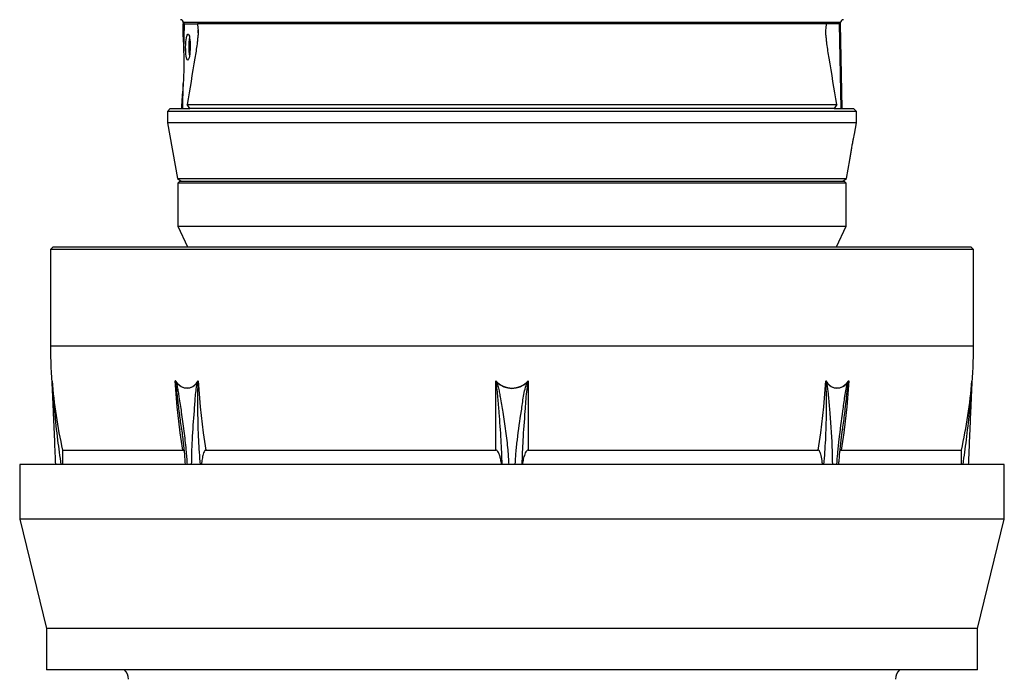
# Model space of a CAD drawing. Header units: millimetres. Extents: x 2367 to 3805, y 1036 to 5463.
# Tile 2 of 5: x 2367 to 3805, y 1647 to 2611. Entities that reach past the tile are written whole.
import ezdxf

# ---------------------------------------------------------------- set-up
doc = ezdxf.new("R2010")
doc.units = ezdxf.units.MM
doc.header["$LTSCALE"] = 2

msp = doc.modelspace()

# ---------------------------------------------------------------- linework, layer by layer
at = {"color": 7, "linetype": 'Continuous', "lineweight": 25}
for p, q in [((2606, 2585.9), (2606.3, 2604.9)), ((2606.3, 2606.9), (2606.3, 2604.9)), ((2607.8, 2604.9), (2606.3, 2604.9)), ((2607.1, 2564.6), (2607.8, 2604.9)), ((2607.8, 2604.9), (2613.6, 2604.9)), ((2613.6, 2604.9), (2626.8, 2604.9)), ((3545.8, 2604.9), (2626.8, 2604.9)), ((3559, 2604.9), (3545.8, 2604.9)), ((3564.8, 2604.9), (3559, 2604.9)), ((3566.9, 2480.9), (3564.8, 2604.9)), ((3566.3, 2604.9), (3564.8, 2604.9)), ((3566.3, 2604.9), (3566.3, 2606.9)), ((3568.5, 2480.9), (3566.3, 2604.9)), ((2605.7, 2480.9), (2606.3, 2517.5)), ((2604.1, 2480.9), (2604.4, 2495.8)), ((2587.3, 2480.9), (2583.3, 2476.9)), ((2583.3, 2476.9), (2583.3, 2459.9)), ((3589.3, 2476.9), (2583.3, 2476.9)), ((2587.3, 2480.9), (2616, 2480.9)), ((2616, 2480.9), (2611.8, 2486.8)), ((2611.8, 2486.8), (3560.8, 2486.8)), ((3556.6, 2480.9), (2616, 2480.9)), ((3560.8, 2486.8), (3556.6, 2480.9)), ((3556.6, 2480.9), (3585.3, 2480.9)), ((3589.3, 2476.9), (3585.3, 2480.9)), ((3589.3, 2459.9), (3589.3, 2476.9)), ((2583.3, 2459.9), (2597.6, 2378.8)), ((3589.3, 2459.9), (2583.3, 2459.9)), ((3586.4, 2443.6), (3589.3, 2459.9)), ((3575, 2378.8), (3579.8, 2405.9)), ((2597.6, 2378.8), (2603.2, 2374.9)), ((2597.6, 2378.8), (2899.3, 2378.8)), ((2601.3, 2374.9), (2598.3, 2371.9)), ((2601.3, 2374.9), (2843.8, 2374.9)), ((2843.8, 2374.9), (3571.3, 2374.9)), ((2899.3, 2378.8), (3575, 2378.8)), ((3569.4, 2374.9), (3575, 2378.8)), ((3574.3, 2371.9), (3571.3, 2374.9)), ((2598.3, 2371.9), (2598.3, 2308.9)), ((2842.3, 2371.9), (2598.3, 2371.9)), ((3574.3, 2371.9), (2842.3, 2371.9)), ((3574.3, 2308.9), (3574.3, 2371.9)), ((2598.3, 2308.9), (2612.3, 2278.9)), ((2598.3, 2308.9), (2842.3, 2308.9)), ((2842.3, 2308.9), (3574.3, 2308.9)), ((3560.3, 2278.9), (3574.3, 2308.9)), ((2416.3, 2278.9), (2412.3, 2274.9)), ((2412.3, 2274.9), (2412.3, 2133.6)), ((3760.3, 2274.9), (2412.3, 2274.9)), ((2416.3, 2278.9), (3756.3, 2278.9)), ((3760.3, 2274.9), (3756.3, 2278.9)), ((3760.3, 2133.6), (3760.3, 2274.9)), ((3062.7, 1981.8), (3062.7, 2083.2)), ((3110, 2083.2), (3110, 1981.8)), ((2603.8, 2012), (2603.4, 2015.1)), ((3569.2, 2015.2), (3568.8, 2011.5)), ((2430, 1981.8), (2605.5, 1981.8)), ((2639, 1981.8), (3062.7, 1981.8)), ((3110, 1981.8), (3533.6, 1981.8)), ((3567.1, 1981.8), (3742.6, 1981.8)), ((2367.3, 1960.9), (2367.3, 1880.9)), ((3805.3, 1960.9), (2367.3, 1960.9)), ((3805.3, 1880.9), (3805.3, 1960.9)), ((2367.3, 1880.9), (2406.3, 1720.9)), ((3805.3, 1880.9), (2367.3, 1880.9)), ((3766.3, 1720.9), (3805.3, 1880.9)), ((2406.3, 1720.9), (2406.3, 1660.9)), ((3766.3, 1720.9), (2406.3, 1720.9)), ((3766.3, 1660.9), (3766.3, 1720.9)), ((3766.3, 1660.9), (2406.3, 1660.9))]:
    msp.add_line(p, q, dxfattribs=at)
at = {"color": 8, "linetype": 'Continuous', "lineweight": 25}
for p, q in [((3566.3, 2606.9), (2606.3, 2606.9)), ((2628, 2591.7), (2628, 2595.9)), ((3544.7, 2591.9), (3544.6, 2595.9)), ((3086.3, 2133.6), (2412.3, 2133.6)), ((3760.3, 2133.6), (3086.3, 2133.6)), ((2414.7, 2081.8), (2414.6, 2083.2)), ((3758, 2083.2), (3757.9, 2081.7))]:
    msp.add_line(p, q, dxfattribs=at)
at = {"color": 7, "linetype": 'Continuous', "lineweight": 25, "flags": 128}
for points in [[(2594.6, 2083.2), (2597.2, 2079.8), (2600.1, 2077), (2603.2, 2074.9), (2606.5, 2073.4), (2610, 2072.7), (2613.4, 2072.7), (2616.8, 2073.4), (2620, 2074.9), (2623, 2077), (2625.7, 2079.8), (2628.1, 2083.2)], [(2605.5, 1981.8), (2603.6, 1994.4), (2601.8, 2006.9), (2600.2, 2019.6), (2598.7, 2032.2), (2597.4, 2044.9), (2596.3, 2057.7), (2595.4, 2070.4), (2594.6, 2083.2)], [(2627.2, 2081.2), (2624.6, 2078), (2621.7, 2075.5), (2618.5, 2073.6), (2615.2, 2072.5), (2611.7, 2072.1), (2608.2, 2072.5), (2604.8, 2073.6), (2601.5, 2075.5), (2598.4, 2078), (2595.6, 2081.2)], [(2628.1, 2083.2), (2628.8, 2070.4), (2629.8, 2057.7), (2630.9, 2044.9), (2632.2, 2032.2), (2633.6, 2019.6), (2635.2, 2006.9), (2637, 1994.4), (2639, 1981.8)], [(3533.6, 1981.8), (3535.6, 1994.4), (3537.4, 2006.9), (3539, 2019.6), (3540.5, 2032.2), (3541.7, 2044.9), (3542.8, 2057.7), (3543.8, 2070.4), (3544.5, 2083.2)], [(3544.5, 2083.2), (3546.9, 2079.8), (3549.6, 2077), (3552.6, 2074.9), (3555.9, 2073.4), (3559.2, 2072.7), (3562.7, 2072.7), (3566.1, 2073.4), (3569.4, 2074.9), (3572.5, 2077), (3575.4, 2079.8), (3578, 2083.2)], [(3577, 2081.2), (3574.2, 2078), (3571.2, 2075.5), (3567.9, 2073.6), (3564.4, 2072.5), (3560.9, 2072.1), (3557.4, 2072.5), (3554.1, 2073.6), (3550.9, 2075.5), (3548, 2078), (3545.4, 2081.2)], [(3578, 2083.2), (3577.2, 2070.4), (3576.3, 2057.7), (3575.2, 2044.9), (3573.9, 2032.2), (3572.5, 2019.6), (3570.8, 2006.9), (3569, 1994.4), (3567.1, 1981.8)]]:
    msp.add_lwpolyline(points, dxfattribs=at)
at = {"color": 7, "linetype": 'Continuous', "lineweight": 25}
for centre, radius, start, end in [((2602.3, 2606.8), 4, 1, 89), ((3570.3, 2606.8), 4, 91, 179), ((2688.1, 2572.2), 73.9, 169.7737, 181.0471), ((2697.8, 2570.1), 83.6, 179.4731, 188.5439), ((3086.3, 2133.6), 674, 180, 185.1903), ((3086.3, 2133.6), 674, 354.8097, 0), ((3086.3, 2133.6), 673.6, 184.2876, 193.0162), ((2416.2, 2081.2), 1.54, 182.5558, 195.5272), ((2603.4, 2068.3), 15.1, 121.2321, 123.665), ((2635.5, 2095.4), 16.5, 239.6878, 242.1457), ((3086.3, 2104.2), 31.7, 221.6587, 318.3413), ((2967.9, 2309), 247.2, 292.6581, 292.8641), ((3086.3, 2104.2), 32.1, 225.8885, 314.1115), ((3204.7, 2309), 247.2, 247.1359, 247.3419), ((3537.1, 2095.4), 16.5, 297.8543, 300.3122), ((3569.2, 2068.3), 15.1, 56.335, 58.7679), ((3086.3, 2133.6), 673.6, 346.9838, 355.7124), ((3756.4, 2081.2), 1.54, 344.4728, 357.4442), ((2506.3, 1646.9), 20, 0, 44.6854), ((3666.3, 1646.9), 20, 135.3146, 180)]:
    msp.add_arc(centre, radius, start, end, dxfattribs=at)
msp.add_ellipse((2613, 2570.9), major_axis=(0.3, 19), ratio=0.173595, dxfattribs=at)
msp.add_ellipse((2597.8, 2540.9), major_axis=(1, 56), ratio=0.17627, start_param=4.284473, end_param=5.152816, dxfattribs=at)
for points in [[(2626.8, 2604.9), (2627.2, 2601.9), (2627.6, 2598.9), (2628, 2595.9)], [(3544.6, 2595.9), (3545, 2598.9), (3545.4, 2601.9), (3545.8, 2604.9)], [(2623.2, 2554.6), (2619.4, 2532), (2615.6, 2509.4), (2611.8, 2486.8)], [(3560.8, 2486.8), (3557, 2509.4), (3553.2, 2532), (3549.4, 2554.6)], [(2595.6, 2081.2), (2595.3, 2081.8), (2594.9, 2082.5), (2594.6, 2083.2)], [(2627.2, 2081.2), (2627.5, 2081.8), (2627.8, 2082.5), (2628.1, 2083.2)], [(3545.4, 2081.2), (3545.1, 2081.8), (3544.8, 2082.5), (3544.5, 2083.2)], [(3577, 2081.2), (3577.3, 2081.8), (3577.7, 2082.5), (3578, 2083.2)]]:
    msp.add_open_spline(points, degree=3, dxfattribs=at)
for points, knots in [([(2628, 2595.9), (2628.1, 2595.5), (2628.1, 2595.2), (2628.1, 2594.4), (2628.1, 2594), (2628.1, 2592.7), (2628, 2591.9), (2627.8, 2589.3), (2627.7, 2587.6), (2627.3, 2584.2), (2627.1, 2582.4), (2626.7, 2579), (2626.5, 2577.2), (2625.8, 2572), (2625.3, 2568.5), (2624.3, 2561.6), (2623.8, 2558.1), (2623.2, 2554.6)], [0, 0, 0, 0, 0.03125, 0.03125, 0.0625, 0.0625, 0.125, 0.125, 0.25, 0.25, 0.375, 0.375, 0.5, 0.5, 0.75, 0.75, 1, 1, 1, 1]), ([(3549.4, 2554.6), (3548.9, 2558.1), (3548.3, 2561.6), (3547.3, 2568.6), (3546.8, 2572), (3546.1, 2577.2), (3545.9, 2579), (3545.5, 2582.5), (3545.3, 2584.2), (3544.9, 2587.6), (3544.8, 2589.4), (3544.6, 2591.9), (3544.6, 2592.7), (3544.5, 2594), (3544.5, 2594.4), (3544.5, 2595.2), (3544.5, 2595.5), (3544.6, 2595.9)], [0, 0, 0, 0, 0.25, 0.25, 0.5, 0.5, 0.625, 0.625, 0.75, 0.75, 0.875, 0.875, 0.9375, 0.9375, 0.96875, 0.96875, 1, 1, 1, 1]), ([(2606, 2585.9), (2605.9, 2583.2), (2606.1, 2580), (2606.4, 2575.5), (2606.4, 2574.6), (2606.6, 2572.7), (2606.6, 2571.7), (2606.9, 2568.7), (2607, 2566.7), (2607.1, 2564.6)], [0, 0, 0, 0, 0.5, 0.5, 0.625, 0.625, 0.75, 0.75, 1, 1, 1, 1]), ([(2606.3, 2517.5), (2605.9, 2513.2), (2605.5, 2509.2), (2605, 2504.7), (2604.9, 2503.8), (2604.8, 2502), (2604.7, 2501.2), (2604.5, 2498.7), (2604.4, 2497.2), (2604.4, 2495.8)], [0, 0, 0, 0, 0.5, 0.5, 0.625, 0.625, 0.75, 0.75, 1, 1, 1, 1]), ([(3580.8, 2412.9), (3581.1, 2414.7), (3581.6, 2418.3), (3582.7, 2424.8), (3583.9, 2431.2), (3585, 2437), (3585.9, 2441.3), (3586.4, 2443.7), (3586.4, 2443.6), (3586.4, 2443.6)], [0, 0, 0, 0, 0.150611, 0.301167, 0.453077, 0.605993, 0.758146, 0.907725, 1, 1, 1, 1]), ([(3579.8, 2405.9), (3579.8, 2405.9), (3579.7, 2405.6), (3579.9, 2406.9), (3580.3, 2409.4), (3580.6, 2411.9), (3580.8, 2412.9)], [0, 0, 0, 0, 0.017695, 0.393628, 0.769588, 1, 1, 1, 1]), ([(2414.6, 2083.2), (2414.6, 2083.2), (2414.6, 2083.1), (2414.7, 2082.3), (2414.7, 2081.5), (2414.8, 2080.8)], [0, 0, 0, 0, 0.019714, 0.158288, 1, 1, 1, 1]), ([(2414.7, 2081.2), (2414.7, 2081.7), (2414.7, 2082.4), (2414.6, 2083.1), (2414.6, 2083.2), (2414.6, 2083.2)], [0, 0, 0, 0, 0.840751, 0.980145, 1, 1, 1, 1]), ([(2420, 1960.9), (2419.7, 1966.3), (2419.2, 1978.4), (2418.1, 2004.5), (2417, 2028.7), (2416.1, 2049.9), (2415.6, 2060.6), (2415.1, 2071.1), (2414.9, 2077.8), (2414.7, 2081.2)], [0, 0, 0, 0, 0.133124, 0.297445, 0.647633, 0.735926, 0.82447, 0.912461, 1, 1, 1, 1]), ([(2595.1, 2080.8), (2594.9, 2081.5), (2594.8, 2082.2), (2594.7, 2082.8), (2594.7, 2082.9), (2594.7, 2083), (2594.6, 2083.1), (2594.6, 2083.2), (2594.6, 2083.2), (2594.6, 2083.2)], [0.000000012, 0.000000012, 0.000000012, 0.000000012, 0.001017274, 0.001017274, 0.001017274, 0.001184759, 0.001184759, 0.001184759, 0.001208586, 0.001208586, 0.001208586, 0.001208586]), ([(2627.8, 2080.8), (2627.9, 2081.5), (2628, 2082.2), (2628, 2082.8), (2628, 2082.9), (2628.1, 2083), (2628.1, 2083.1), (2628.1, 2083.2), (2628.1, 2083.2), (2628.1, 2083.2)], [0.000000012, 0.000000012, 0.000000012, 0.000000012, 0.001017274, 0.001017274, 0.001017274, 0.001184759, 0.001184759, 0.001184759, 0.001208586, 0.001208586, 0.001208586, 0.001208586]), ([(3063.1, 2080.8), (3063, 2081.5), (3062.8, 2082.3), (3062.7, 2083.1), (3062.7, 2083.2), (3062.7, 2083.2)], [0, 0, 0, 0, 0.841712, 0.980286, 1, 1, 1, 1]), ([(3062.7, 2083.2), (3062.7, 2083.2), (3062.7, 2083.1), (3063.1, 2082.4), (3063.6, 2081.7), (3063.9, 2081.2)], [0, 0, 0, 0, 0.019855, 0.159249, 1, 1, 1, 1]), ([(3108.7, 2081.2), (3109, 2081.7), (3109.5, 2082.4), (3109.9, 2083.1), (3109.9, 2083.2), (3110, 2083.2)], [0, 0, 0, 0, 0.840751, 0.980145, 1, 1, 1, 1]), ([(3110, 2083.2), (3110, 2083.2), (3109.9, 2083.1), (3109.8, 2082.3), (3109.6, 2081.5), (3109.5, 2080.8)], [0, 0, 0, 0, 0.019714, 0.158288, 1, 1, 1, 1]), ([(3544.8, 2080.8), (3544.7, 2081.5), (3544.6, 2082.2), (3544.6, 2082.8), (3544.6, 2082.9), (3544.6, 2083), (3544.6, 2083.1), (3544.6, 2083.2), (3544.6, 2083.2), (3544.5, 2083.2)], [0.000000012, 0.000000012, 0.000000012, 0.000000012, 0.001017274, 0.001017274, 0.001017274, 0.001184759, 0.001184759, 0.001184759, 0.001208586, 0.001208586, 0.001208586, 0.001208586]), ([(3577.6, 2080.8), (3577.7, 2081.5), (3577.8, 2082.2), (3577.9, 2082.8), (3577.9, 2082.9), (3578, 2083), (3578, 2083.1), (3578, 2083.2), (3578, 2083.2), (3578, 2083.2)], [0.000000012, 0.000000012, 0.000000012, 0.000000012, 0.001017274, 0.001017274, 0.001017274, 0.001184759, 0.001184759, 0.001184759, 0.001208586, 0.001208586, 0.001208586, 0.001208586]), ([(3757.9, 2081.2), (3757.8, 2078.8), (3757.6, 2074.2), (3757.3, 2066.8), (3756.7, 2054.5), (3755.9, 2035.6), (3754.8, 2009.7), (3753.7, 1984.3), (3753, 1968), (3752.7, 1960.9)], [0, 0, 0, 0, 0.060862, 0.122101, 0.183375, 0.368629, 0.597178, 0.825952, 1, 1, 1, 1]), ([(3757.9, 2080.8), (3757.9, 2081.5), (3757.9, 2082.3), (3758, 2083.1), (3758, 2083.2), (3758, 2083.2)], [0, 0, 0, 0, 0.841712, 0.980286, 1, 1, 1, 1]), ([(3758, 2083.2), (3758, 2083.2), (3758, 2083.1), (3758, 2082.4), (3757.9, 2081.7), (3757.9, 2081.2)], [0, 0, 0, 0, 0.019855, 0.159249, 1, 1, 1, 1]), ([(2603.3, 2015.1), (2604.3, 2007.8), (2605.9, 1994.7), (2607.8, 1976.6), (2608.6, 1965.8), (2609, 1960.9)], [0, 0, 0, 0, 0.406307, 0.731407, 1, 1, 1, 1]), ([(3563.7, 1960.9), (3563.8, 1963), (3564.3, 1970.3), (3565.6, 1983.6), (3567.3, 1999.7), (3568.7, 2010.4), (3569.3, 2015.2)], [0, 0, 0, 0, 0.112603, 0.404569, 0.734277, 1, 1, 1, 1]), ([(2430, 1981.8), (2430, 1981.8), (2430, 1981.8), (2430, 1981.6), (2430, 1980.8), (2429.9, 1978.9), (2429.9, 1976), (2429.8, 1971.2), (2429.8, 1966.1), (2429.8, 1962.3), (2429.8, 1960.9)], [0, 0, 0, 0, 0.009285, 0.042139, 0.090947, 0.184148, 0.344177, 0.504974, 0.825823, 1, 1, 1, 1]), ([(2607.3, 1980.2), (2607.1, 1980.6), (2606.8, 1981.2), (2606.1, 1981.7), (2605.7, 1981.8), (2605.5, 1981.8), (2605.5, 1981.8)], [0, 0, 0, 0, 0.44849, 0.75132, 0.994796, 1, 1, 1, 1]), ([(2639, 1981.8), (2638.9, 1981.8), (2638.7, 1981.8), (2638.2, 1981.6), (2637.3, 1980.8), (2636.3, 1978.9), (2635.3, 1975.9), (2634.2, 1971.1), (2633.3, 1966.1), (2633, 1962.3), (2632.9, 1960.9)], [0, 0, 0, 0, 0.009719, 0.042421, 0.091405, 0.185154, 0.346545, 0.508712, 0.827698, 1, 1, 1, 1]), ([(3071, 1960.9), (3070.7, 1963.3), (3070.1, 1967.6), (3068.6, 1973.5), (3067, 1977.8), (3065.3, 1980.4), (3064.1, 1981.4), (3063.3, 1981.8), (3062.8, 1981.8), (3062.7, 1981.8)], [0, 0, 0, 0, 0.309256, 0.543715, 0.776948, 0.894172, 0.937365, 0.980965, 1, 1, 1, 1]), ([(3110, 1981.8), (3109.9, 1981.8), (3109.6, 1981.8), (3108.9, 1981.6), (3107.7, 1980.8), (3106.3, 1978.9), (3104.9, 1976), (3103.4, 1971.2), (3102.2, 1966.1), (3101.7, 1962.3), (3101.6, 1960.9)], [0, 0, 0, 0, 0.009287, 0.042147, 0.090963, 0.184182, 0.342707, 0.504965, 0.824721, 1, 1, 1, 1]), ([(3539.7, 1960.9), (3539.6, 1962.9), (3539.1, 1968), (3537.8, 1974.6), (3536.2, 1979.4), (3535, 1981.2), (3534.3, 1981.7), (3533.8, 1981.8), (3533.6, 1981.8), (3533.6, 1981.8)], [0, 0, 0, 0, 0.255868, 0.657334, 0.863184, 0.924913, 0.966143, 0.999291, 1, 1, 1, 1]), ([(3567.1, 1981.8), (3567, 1981.8), (3566.8, 1981.8), (3566.3, 1981.6), (3565.7, 1981), (3565.4, 1980.4), (3565.3, 1980.1)], [0, 0, 0, 0, 0.068199, 0.297682, 0.641419, 1, 1, 1, 1]), ([(3742.8, 1960.9), (3742.8, 1962.2), (3742.8, 1965.9), (3742.8, 1971.9), (3742.7, 1977.3), (3742.7, 1980.4), (3742.6, 1981.4), (3742.6, 1981.8), (3742.6, 1981.8), (3742.6, 1981.8)], [0, 0, 0, 0, 0.162788, 0.471975, 0.777339, 0.894358, 0.937475, 0.980999, 1, 1, 1, 1])]:
    msp.add_open_spline(points, degree=3, knots=knots, dxfattribs=at)
at = {"color": 8, "linetype": 'Continuous', "lineweight": 25}
for points, knots in [([(2414.8, 2080.8), (2415.1, 2076.2), (2415.7, 2066.9), (2416.8, 2052.8), (2418.8, 2029.2), (2422.1, 1998.6), (2425.8, 1972.7), (2427.5, 1960.9)], [0, 0, 0, 0, 0.11704, 0.234371, 0.351724, 0.704889, 1, 1, 1, 1]), ([(2603.4, 2015.1), (2602.5, 2022.3), (2600.6, 2036.8), (2598.3, 2055), (2596.8, 2069.8), (2595.6, 2077.2), (2595.1, 2080.8)], [0, 0, 0, 0, 0.324813, 0.662185, 0.83125, 1, 1, 1, 1]), ([(2595.6, 2081.2), (2596.3, 2078.8), (2597.6, 2074.2), (2598.8, 2066.8), (2600.7, 2054.5), (2603.7, 2035.6), (2607.1, 2009.7), (2610, 1984.3), (2611.3, 1968), (2611.8, 1960.9)], [0, 0, 0, 0, 0.060862, 0.122101, 0.183375, 0.368629, 0.597178, 0.825952, 1, 1, 1, 1]), ([(2618.4, 1960.9), (2618.5, 1966.3), (2618.7, 1978.4), (2619.8, 2004.5), (2621.7, 2028.7), (2623.2, 2049.9), (2623.9, 2060.6), (2625, 2071.1), (2626.5, 2077.8), (2627.2, 2081.2)], [0, 0, 0, 0, 0.1331242, 0.2974455, 0.6476327, 0.7359261, 0.8244697, 0.9124612, 1, 1, 1, 1]), ([(2627.8, 2080.8), (2627.5, 2076.2), (2626.8, 2066.9), (2626.9, 2052.8), (2627.2, 2029.2), (2627.8, 1998.6), (2629.8, 1972.7), (2630.7, 1960.9)], [0, 0, 0, 0, 0.11704, 0.234371, 0.351724, 0.704889, 1, 1, 1, 1]), ([(3071.9, 1960.9), (3071.5, 1972.9), (3070.5, 1998), (3068.2, 2030.6), (3065.9, 2055), (3064.9, 2069.8), (3063.7, 2077.2), (3063.1, 2080.8)], [0, 0, 0, 0, 0.2987104, 0.6303344, 0.8150459, 0.9076093, 1, 1, 1, 1]), ([(3063.9, 2081.2), (3064.8, 2078.8), (3066.5, 2074.2), (3067.8, 2066.8), (3069.9, 2054.5), (3073.3, 2035.6), (3077.1, 2009.7), (3080.1, 1984.3), (3081.1, 1968), (3081.6, 1960.9)], [0, 0, 0, 0, 0.060862, 0.122101, 0.183375, 0.368629, 0.597178, 0.825952, 1, 1, 1, 1]), ([(3091, 1960.9), (3091.3, 1966.3), (3092.1, 1978.4), (3094.8, 2004.5), (3098.5, 2028.7), (3101.6, 2049.9), (3103, 2060.6), (3105, 2071.1), (3107.5, 2077.8), (3108.7, 2081.2)], [0, 0, 0, 0, 0.133124, 0.297445, 0.647633, 0.735926, 0.82447, 0.912461, 1, 1, 1, 1]), ([(3109.5, 2080.8), (3108.7, 2076.2), (3107.1, 2066.9), (3106.2, 2052.8), (3104.5, 2029.2), (3102, 1998.6), (3101.1, 1972.7), (3100.7, 1960.9)], [0, 0, 0, 0, 0.11704, 0.234371, 0.351724, 0.704889, 1, 1, 1, 1]), ([(3541.9, 1960.9), (3542.9, 1972.9), (3544.8, 1998), (3545.6, 2030.6), (3545.5, 2055), (3545.5, 2069.8), (3545, 2077.2), (3544.8, 2080.8)], [0, 0, 0, 0, 0.2987103, 0.6303344, 0.8150459, 0.9076092, 1, 1, 1, 1]), ([(3545.4, 2081.2), (3545.9, 2078.8), (3546.9, 2074.2), (3547.7, 2066.8), (3548.8, 2054.5), (3550.6, 2035.6), (3552.5, 2009.7), (3553.8, 1984.3), (3554.1, 1968), (3554.2, 1960.9)], [0, 0, 0, 0, 0.060862, 0.122101, 0.183375, 0.368629, 0.597178, 0.825952, 1, 1, 1, 1]), ([(3560.8, 1960.9), (3561.2, 1966.3), (3562.1, 1978.4), (3564.8, 2004.5), (3568.2, 2028.7), (3571, 2049.9), (3572.4, 2060.6), (3574.1, 2071.1), (3576, 2077.8), (3577, 2081.2)], [0, 0, 0, 0, 0.1331242, 0.2974455, 0.6476327, 0.7359261, 0.8244697, 0.9124612, 1, 1, 1, 1]), ([(3577.6, 2080.8), (3576.8, 2076.2), (3575.2, 2066.9), (3573.8, 2052.8), (3571.9, 2035.5), (3570.3, 2023), (3569.2, 2015.2)], [0, 0, 0, 0, 0.213802, 0.428136, 0.642508, 1, 1, 1, 1]), ([(3745.1, 1960.9), (3746.8, 1972.9), (3750.4, 1998), (3753.9, 2030.6), (3756, 2055), (3757.2, 2069.8), (3757.6, 2077.2), (3757.9, 2080.8)], [0, 0, 0, 0, 0.2987104, 0.6303344, 0.8150459, 0.9076093, 1, 1, 1, 1])]:
    msp.add_open_spline(points, degree=3, knots=knots, dxfattribs=at)

doc.saveas('drawing.dxf')
